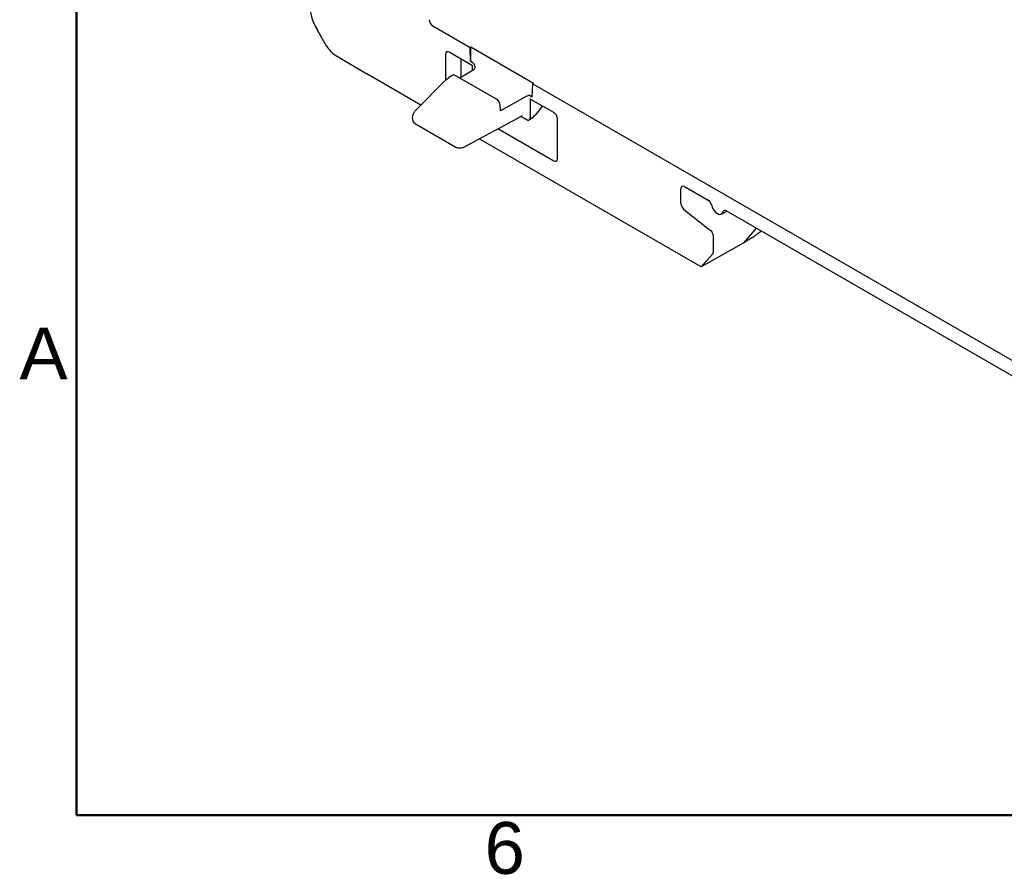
# Model space of a CAD drawing. Header units: millimetres. Extents: x 0 to 420, y 0 to 297.
# Tile 1 of 13: x 7 to 65, y 7 to 57. Entities that reach past the tile are written whole.
import ezdxf

# ---------------------------------------------------------------- set-up
doc = ezdxf.new("R2010")
doc.units = ezdxf.units.MM
doc.layers.get('0').update_dxf_attribs({"lineweight": 25})
for name, color, linetype, lineweight in [('Bordo_0', 7, 'Continuous', 50), ('Bordo_2', 7, 'Continuous', 50), ('Spigoli visibili(ISO)', 176, 'Continuous', 25)]:
    doc.layers.add(name, color=color, linetype=linetype, lineweight=lineweight)
doc.styles.add('Bordo_1', font='arial.ttf')

# ---------------------------------------------------------------- blocks, each defined once
blk = doc.blocks.new('Bordi Bordo di default')
at = {"layer": 'Bordo_0', "flags": 128}
blk.add_lwpolyline([(10, 10), (10, 287), (410, 287), (410, 10), (10, 10)], dxfattribs=at)
at = {"layer": 'Bordo_2', "char_height": 3.048, "attachment_point": 7, "style": 'Bordo_1'}
for s, insert in [('A', (6.645, 35.601)), ('6', (33.985, 6.501))]:
    blk.add_mtext(s, dxfattribs=dict(at, insert=insert))

msp = doc.modelspace()

# ---------------------------------------------------------------- linework, layer by layer
at = {"layer": 'Spigoli visibili(ISO)'}
for p, q in [((24.698, 55.203), (24.143, 56.165)), ((30.945, 56.382), (33.128, 55.122)), ((33.128, 55.122), (33.173, 55.148)), ((33.165, 54.288), (33.128, 55.122)), ((33.173, 54.361), (33.173, 55.148)), ((33.173, 55.148), (36.868, 53.014)), ((25.186, 54.683), (27.056, 53.565)), ((31.688, 54.717), (31.688, 53.194)), ((33.279, 54.044), (31.9, 54.84)), ((32.598, 54.436), (32.598, 53.357)), ((33.318, 54.2), (33.165, 54.288)), ((33.279, 53.764), (33.279, 54.044)), ((30.237, 51.729), (27.056, 53.565)), ((32.112, 53.493), (31.89, 53.356)), ((34.685, 52.08), (32.262, 53.478)), ((33.322, 53.79), (32.536, 53.32)), ((31.682, 53.188), (29.962, 51.451)), ((36.787, 52.197), (36.823, 52.988)), ((36.823, 52.988), (36.868, 53.014)), ((36.823, 52.988), (80.717, 27.647)), ((36.213, 52.12), (34.915, 51.396)), ((36.787, 52.197), (36.634, 52.286)), ((36.673, 52.084), (36.673, 50.993)), ((38.052, 51.288), (36.673, 52.084)), ((34.915, 51.396), (34.905, 51.717)), ((32.723, 49.245), (36.15, 51.088)), ((36.113, 51.068), (36.207, 51.014)), ((32.304, 49.24), (29.958, 50.595)), ((34.772, 50.347), (38.052, 48.453)), ((36.461, 50.871), (36.371, 50.923)), ((38.264, 48.575), (38.264, 50.921)), ((46.715, 42.215), (33.663, 49.751)), ((45.738, 46.937), (47.131, 46.132)), ((45.526, 45.943), (45.526, 46.814)), ((45.699, 45.602), (47.261, 44.365)), ((47.912, 45.324), (48.223, 45.502)), ((48.206, 45.512), (76.491, 29.181)), ((47.435, 43.107), (47.435, 44.024)), ((49.216, 43.629), (49.895, 44.4)), ((49.216, 43.629), (46.715, 42.215)), ((49.731, 43.954), (49.216, 43.629)), ((47.398, 42.991), (46.715, 42.215))]:
    msp.add_line(p, q, dxfattribs=at)
for centre, major_axis, ratio, start_param, end_param in [((25.218, 56.786), (-1.075, 1.862), 0.57735, 6.149333, 7.853982), ((30.945, 56.627), (-0.15, 0.26), 0.577394, 0.785436, 2.356156), ((25.198, 55.492), (0.5, -0.866), 0.577355, 4.712391, 5.480336), ((31.9, 54.595), (-0.15, 0.26), 0.577262, 5.497749, 7.068393), ((32.96, 54.251), (0.138, 0.267), 0.606805, 5.149779, 5.417937), ((32.27, 53.238), (0.158, -0.255), 0.557019, 2.339178, 3.141872), ((33.106, 53.91), (-0.3, 0), 0.57735, 2.373648, 2.407252), ((36.422, 51.995), (0.3, 0), 0.57735, 2.305137, 2.338741), ((34.692, 51.839), (0.158, -0.255), 0.55668, 0.76901, 2.339502), ((38.052, 51.043), (0.15, -0.26), 0.577438, 0.78536, 2.356004), ((32.585, 49.721), (-0.282, -0.48), 0.581974, 0.004163, 0.004181), ((38.052, 48.698), (0.15, -0.26), 0.577262, 5.497749, 7.068393), ((45.738, 46.692), (-0.15, 0.26), 0.577262, 5.497977, 7.068622), ((45.738, 45.82), (-0.15, 0.26), 0.57735, 0.785389, 2.172944), ((47.131, 45.887), (0.15, -0.26), 0.57735, 1.053055, 2.356141), ((47.668, 45.747), (0.244, -0.422), 0.57735, 4.194706, 6.800868), ((48.206, 45.267), (-0.15, 0.26), 0.57735, 5.49784, 6.800927), ((47.223, 44.147), (-0.15, 0.26), 0.57735, 3.926981, 5.314537), ((50.085, 44.358), (0.617, 0.509), 0.143951, 3.989491, 4.846447), ((47.223, 43.229), (-0.15, 0.26), 0.577337, 3.333556, 3.926945)]:
    msp.add_ellipse(centre, major_axis=major_axis, ratio=ratio, start_param=start_param, end_param=end_param, dxfattribs=at)
for points, knots in [([(33.318, 54.2), (33.332, 54.192), (33.343, 54.179), (33.363, 54.15), (33.371, 54.133), (33.392, 54.078), (33.401, 54.038), (33.407, 53.966), (33.405, 53.928), (33.387, 53.861), (33.371, 53.831), (33.343, 53.804), (33.336, 53.799), (33.328, 53.794)], [-0.10040367, -0.10040367, -0.10040367, -0.10040367, -0.09442098, -0.09442098, -0.0884383, -0.0884383, -0.07647292, -0.07647292, -0.06510551, -0.06510551, -0.05373809, -0.05373809, -0.05048996, -0.05048996, -0.05048996, -0.05048996]), ([(36.634, 52.286), (36.623, 52.292), (36.612, 52.294), (36.59, 52.295), (36.578, 52.293), (36.543, 52.284), (36.517, 52.274), (36.455, 52.246), (36.406, 52.221), (36.333, 52.183), (36.299, 52.165), (36.251, 52.14), (36.235, 52.132), (36.221, 52.124)], [-0.20080733, -0.20080733, -0.20080733, -0.20080733, -0.19622772, -0.19622772, -0.19164811, -0.19164811, -0.18248889, -0.18248889, -0.16797723, -0.16797723, -0.15752324, -0.15752324, -0.15180892, -0.15180892, -0.15180892, -0.15180892]), ([(37.362, 51.686), (37.276, 51.531), (37.173, 51.382), (36.95, 51.123), (36.828, 51.008), (36.673, 50.896), (36.644, 50.876), (36.614, 50.858)], [0.0001226, 0.0001226, 0.0001226, 0.0001226, 0.0533905, 0.0533905, 0.1059552, 0.1059552, 0.117891, 0.117891, 0.117891, 0.117891]), ([(29.958, 50.595), (29.921, 50.616), (29.887, 50.644), (29.831, 50.71), (29.808, 50.747), (29.774, 50.828), (29.763, 50.873), (29.754, 50.97), (29.756, 51.023), (29.777, 51.135), (29.796, 51.195), (29.849, 51.307), (29.883, 51.36), (29.935, 51.422), (29.948, 51.437), (29.962, 51.451)], [0.0000089, 0.0000089, 0.0000089, 0.0000089, 0.0135641, 0.0135641, 0.0270996, 0.0270996, 0.0414641, 0.0414641, 0.0579511, 0.0579511, 0.0765811, 0.0765811, 0.0951268, 0.0951268, 0.1011778, 0.1011778, 0.1011778, 0.1011778]), ([(36.19, 51.099), (36.19, 51.099), (36.19, 51.099), (36.188, 51.099), (36.183, 51.099), (36.169, 51.096), (36.159, 51.093), (36.15, 51.088)], [0.01615304, 0.01615304, 0.01615304, 0.01615304, 0.0171721, 0.0171721, 0.02599892, 0.02599892, 0.03514514, 0.03514514, 0.03514514, 0.03514514]), ([(36.207, 51.014), (36.221, 51.007), (36.234, 50.999), (36.261, 50.984), (36.275, 50.976), (36.32, 50.951), (36.344, 50.938), (36.371, 50.923)], [-0.02167199, -0.02167199, -0.02167199, -0.02167199, -0.01653475, -0.01653475, -0.01116223, -0.01116223, -0.00000072, -0.00000072, -0.00000072, -0.00000072]), ([(36.461, 50.871), (36.475, 50.863), (36.488, 50.856), (36.516, 50.847), (36.53, 50.843), (36.569, 50.84), (36.592, 50.845), (36.63, 50.867), (36.646, 50.885), (36.667, 50.931), (36.673, 50.96), (36.673, 50.993)], [-0.04723567, -0.04723567, -0.04723567, -0.04723567, -0.04138084, -0.04138084, -0.03515732, -0.03515732, -0.02358741, -0.02358741, -0.01201997, -0.01201997, -0.000001, -0.000001, -0.000001, -0.000001]), ([(32.724, 49.246), (32.671, 49.217), (32.612, 49.198), (32.5, 49.184), (32.445, 49.188), (32.363, 49.211), (32.332, 49.224), (32.304, 49.24)], [0, 0, 0, 0, 0.01886385, 0.01886385, 0.03571916, 0.03571916, 0.04590713, 0.04590713, 0.04590713, 0.04590713]), ([(49.895, 44.4), (49.903, 44.408), (49.909, 44.419), (49.915, 44.431), (49.92, 44.443), (49.924, 44.456), (49.927, 44.47), (49.93, 44.484), (49.931, 44.499), (49.931, 44.516)], [0, 0, 0, 0, 0.3333333, 0.3333333, 0.3333333, 0.6666667, 0.6666667, 0.6666667, 0.9997036, 0.9997036, 0.9997036, 0.9997036])]:
    msp.add_open_spline(points, degree=3, knots=knots, dxfattribs=at)
msp.add_open_spline([(31.682, 53.188), (31.746, 53.253), (31.817, 53.31), (31.89, 53.356)], degree=3, dxfattribs=at)

# ---------------------------------------------------------------- block references
msp.add_blockref('Bordi Bordo di default', (0, 0))

doc.saveas('drawing.dxf')
